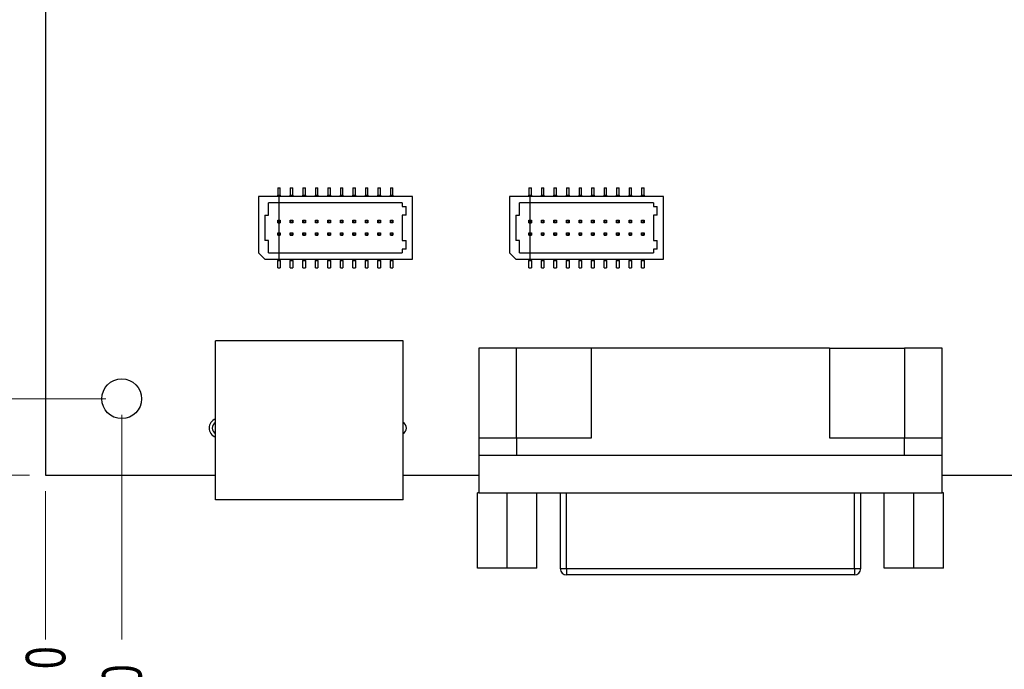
# Model space of a CAD drawing. Header units: inches. Extents: x 0.5 to 16.5, y 0.3 to 10.8.
# Tile 3 of 7: x 2.9 to 6, y 3.8 to 5.8. Entities that reach past the tile are written whole.
import ezdxf

# ---------------------------------------------------------------- set-up
doc = ezdxf.new("R2010")
doc.units = ezdxf.units.IN
doc.header["$MEASUREMENT"] = 0
doc.header["$PDSIZE"] = -1
doc.linetypes.add('CENTERX2', pattern=[0.8, 0.5, -0.1, 0.1, -0.1])
doc.styles.add('SLDTEXTSTYLE0', font='TXT', dxfattribs={"width": 0.75})
doc.dimstyles.new('SLDDIMSTYLE0', dxfattribs={"dimtxt": 0.125, "dimasz": 0.13, "dimexe": 0, "dimexo": 0.0625, "dimgap": 0.03125, "dimtad": 0, "dimtih": 1, "dimtoh": 1, "dimdec": 0, "dimrnd": 1e-09, "dimdsep": 46, "dimtxsty": 'SLDTEXTSTYLE0', "dimblk1": 'NONE', "dimblk2": 'NONE', "dimsah": 1, "dimcen": 0.09, "dimadec": 0, "dimazin": 2, "dimtfac": 1, "dimtdec": 0, "dimtofl": 0, "dimtmove": 0, "dimatfit": 3, "dimldrblk": 'NONE', "dimfxl": 1, "dimfrac": 2, "dimtolj": 1, "dimtzin": 12, "dimarcsym": 0})
doc.dimstyles.new('SLDDIMSTYLE1', dxfattribs={"dimtxt": 0.125, "dimasz": 0.13, "dimexe": 0, "dimexo": 0.0625, "dimgap": 0.03125, "dimtad": 0, "dimtih": 1, "dimtoh": 1, "dimdec": 3, "dimrnd": 1e-09, "dimzin": 4, "dimdsep": 46, "dimtxsty": 'SLDTEXTSTYLE0', "dimblk1": 'NONE', "dimblk2": 'NONE', "dimsah": 1, "dimcen": 0.09, "dimadec": 0, "dimazin": 1, "dimtfac": 1, "dimtdec": 3, "dimtofl": 0, "dimtmove": 0, "dimatfit": 3, "dimldrblk": 'NONE', "dimfxl": 1, "dimfrac": 2, "dimtolj": 1, "dimtzin": 12, "dimarcsym": 0})

# ---------------------------------------------------------------- blocks, each defined once
blk = doc.blocks.new('_D')
at = {"color": 7, "linetype": 'Continuous', "lineweight": 18}
blk.add_line((2.9604, 4.352), (2.9604, 3.8856), dxfattribs=at)
at = {"color": 7, "linetype": 'Continuous', "lineweight": 18, "insert": (2.8985, 3.7932), "char_height": 0.125, "attachment_point": 1, "rotation": 90, "style": 'SLDTEXTSTYLE0'}
blk.add_mtext('0', dxfattribs=at)
blk = doc.blocks.new('_None')
blk = doc.blocks.new('_D_1')
at = {"color": 7, "linetype": 'Continuous', "lineweight": 18}
blk.add_line((3.2004, 4.592), (3.2004, 3.8856), dxfattribs=at)
at = {"color": 7, "linetype": 'Continuous', "lineweight": 18, "char_height": 0.125, "attachment_point": 1, "rotation": 90, "style": 'SLDTEXTSTYLE0'}
for s, insert in [('.240', (3.1385, 3.5623)), ('2X', (3.1385, 3.3222))]:
    blk.add_mtext(s, dxfattribs=dict(at, insert=insert))
blk = doc.blocks.new('_D_2')
at = {"color": 7, "linetype": 'Continuous', "lineweight": 18}
blk.add_line((6.7304, 7.702), (6.7304, 3.8856), dxfattribs=at)
at = {"color": 7, "linetype": 'Continuous', "lineweight": 18, "insert": (6.6685, 3.47), "char_height": 0.125, "attachment_point": 1, "rotation": 90, "style": 'SLDTEXTSTYLE0'}
blk.add_mtext('3.770', dxfattribs=at)
blk = doc.blocks.new('_D_3')
at = {"color": 7, "linetype": 'Continuous', "lineweight": 18}
blk.add_line((9.7704, 4.592), (9.7704, 3.8856), dxfattribs=at)
at = {"color": 7, "linetype": 'Continuous', "lineweight": 18, "char_height": 0.125, "attachment_point": 1, "rotation": 90, "style": 'SLDTEXTSTYLE0'}
for s, insert in [('6.810', (9.7085, 3.47)), ('2X', (9.7085, 3.2299))]:
    blk.add_mtext(s, dxfattribs=dict(at, insert=insert))
blk = doc.blocks.new('_D_4')
at = {"color": 7, "linetype": 'Continuous', "lineweight": 18}
blk.add_line((10.0104, 4.352), (10.0104, 3.8856), dxfattribs=at)
at = {"color": 7, "linetype": 'Continuous', "lineweight": 18, "insert": (9.9485, 3.47), "char_height": 0.125, "attachment_point": 1, "rotation": 90, "style": 'SLDTEXTSTYLE0'}
blk.add_mtext('7.050', dxfattribs=at)
blk = doc.blocks.new('_D_5')
at = {"color": 7, "linetype": 'Continuous', "lineweight": 18}
blk.add_line((2.9104, 4.402), (2.4319, 4.402), dxfattribs=at)
at = {"color": 7, "linetype": 'Continuous', "lineweight": 18, "insert": (2.3395, 4.4639), "char_height": 0.125, "attachment_point": 1, "style": 'SLDTEXTSTYLE0'}
blk.add_mtext('0', dxfattribs=at)
blk = doc.blocks.new('_D_6')
at = {"color": 7, "linetype": 'Continuous', "lineweight": 18}
blk.add_line((3.1504, 4.642), (2.4319, 4.642), dxfattribs=at)
at = {"color": 7, "linetype": 'Continuous', "lineweight": 18, "char_height": 0.125, "attachment_point": 1, "style": 'SLDTEXTSTYLE0'}
for s, insert in [('2X', (1.8685, 4.7039)), ('.240', (2.1086, 4.7039))]:
    blk.add_mtext(s, dxfattribs=dict(at, insert=insert))
blk = doc.blocks.new('_D_7')
at = {"color": 7, "linetype": 'Continuous', "lineweight": 18}
for p, q in [((5.6662, 7.5425), (5.863, 7.752)), ((5.863, 7.752), (6.6804, 7.752)), ((5.6662, 7.5425), (2.4319, 7.5425))]:
    blk.add_line(p, q, dxfattribs=at)
at = {"color": 7, "linetype": 'Continuous', "lineweight": 18, "insert": (2.0163, 7.6044), "char_height": 0.125, "attachment_point": 1, "style": 'SLDTEXTSTYLE0'}
blk.add_mtext('3.350', dxfattribs=at)
blk = doc.blocks.new('_D_8')
at = {"color": 7, "linetype": 'Continuous', "lineweight": 18}
blk.add_line((3.1504, 7.762), (2.4319, 7.762), dxfattribs=at)
at = {"color": 7, "linetype": 'Continuous', "lineweight": 18, "char_height": 0.125, "attachment_point": 1, "style": 'SLDTEXTSTYLE0'}
for s, insert in [('2X', (1.7762, 7.8239)), ('3.360', (2.0163, 7.8239))]:
    blk.add_mtext(s, dxfattribs=dict(at, insert=insert))
blk = doc.blocks.new('_D_9')
at = {"color": 7, "linetype": 'Continuous', "lineweight": 18}
blk.add_line((2.9104, 9.142), (2.4319, 9.142), dxfattribs=at)
at = {"color": 7, "linetype": 'Continuous', "lineweight": 18, "insert": (2.0163, 9.2039), "char_height": 0.125, "attachment_point": 1, "style": 'SLDTEXTSTYLE0'}
blk.add_mtext('4.740', dxfattribs=at)

msp = doc.modelspace()

# ---------------------------------------------------------------- linework, layer by layer
at = {"color": 7, "linetype": 'Continuous', "lineweight": 25}
for p, q in [((2.9604, 9.142), (2.9604, 4.402)), ((3.6914, 5.3054), (3.6993, 5.3054)), ((3.6914, 5.3054), (3.6914, 5.2818)), ((3.6993, 5.2818), (3.6993, 5.3054)), ((3.7308, 5.3054), (3.7386, 5.3054)), ((3.7308, 5.3054), (3.7308, 5.2818)), ((3.7386, 5.2818), (3.7386, 5.3054)), ((3.7701, 5.3054), (3.778, 5.3054)), ((3.7701, 5.3054), (3.7701, 5.2818)), ((3.778, 5.2818), (3.778, 5.3054)), ((3.8095, 5.3054), (3.8174, 5.3054)), ((3.8095, 5.3054), (3.8095, 5.2818)), ((3.8174, 5.2818), (3.8174, 5.3054)), ((3.8489, 5.3054), (3.8567, 5.3054)), ((3.8489, 5.3054), (3.8489, 5.2818)), ((3.8567, 5.2818), (3.8567, 5.3054)), ((3.8882, 5.3054), (3.8961, 5.3054)), ((3.8882, 5.3054), (3.8882, 5.2818)), ((3.8961, 5.2818), (3.8961, 5.3054)), ((3.9276, 5.3054), (3.9355, 5.3054)), ((3.9276, 5.3054), (3.9276, 5.2818)), ((3.9355, 5.2818), (3.9355, 5.3054)), ((3.967, 5.3054), (3.9749, 5.3054)), ((3.967, 5.3054), (3.967, 5.2818)), ((3.9749, 5.2818), (3.9749, 5.3054)), ((4.0064, 5.3054), (4.0142, 5.3054)), ((4.0064, 5.3054), (4.0064, 5.2818)), ((4.0142, 5.2818), (4.0142, 5.3054)), ((4.0457, 5.3054), (4.0536, 5.3054)), ((4.0457, 5.3054), (4.0457, 5.2818)), ((4.0536, 5.2818), (4.0536, 5.3054)), ((4.4814, 5.3054), (4.4893, 5.3054)), ((4.4814, 5.3054), (4.4814, 5.2818)), ((4.4893, 5.2818), (4.4893, 5.3054)), ((4.5208, 5.3054), (4.5286, 5.3054)), ((4.5208, 5.3054), (4.5208, 5.2818)), ((4.5286, 5.2818), (4.5286, 5.3054)), ((4.5601, 5.3054), (4.568, 5.3054)), ((4.5601, 5.3054), (4.5601, 5.2818)), ((4.568, 5.2818), (4.568, 5.3054)), ((4.5995, 5.3054), (4.6074, 5.3054)), ((4.5995, 5.3054), (4.5995, 5.2818)), ((4.6074, 5.2818), (4.6074, 5.3054)), ((4.6389, 5.3054), (4.6467, 5.3054)), ((4.6389, 5.3054), (4.6389, 5.2818)), ((4.6467, 5.2818), (4.6467, 5.3054)), ((4.6782, 5.3054), (4.6861, 5.3054)), ((4.6782, 5.3054), (4.6782, 5.2818)), ((4.6861, 5.2818), (4.6861, 5.3054)), ((4.7176, 5.3054), (4.7255, 5.3054)), ((4.7176, 5.3054), (4.7176, 5.2818)), ((4.7255, 5.2818), (4.7255, 5.3054)), ((4.757, 5.3054), (4.7649, 5.3054)), ((4.757, 5.3054), (4.757, 5.2818)), ((4.7649, 5.2818), (4.7649, 5.3054)), ((4.7964, 5.3054), (4.8042, 5.3054)), ((4.7964, 5.3054), (4.7964, 5.2818)), ((4.8042, 5.2818), (4.8042, 5.3054)), ((4.8357, 5.3054), (4.8436, 5.3054)), ((4.8357, 5.3054), (4.8357, 5.2818)), ((4.8436, 5.2818), (4.8436, 5.3054)), ((3.6304, 5.2778), (3.6304, 5.1007)), ((4.1146, 5.2778), (3.6304, 5.2778)), ((3.6914, 5.2818), (3.6993, 5.2818)), ((3.6914, 5.2778), (3.6914, 5.2818)), ((3.6993, 5.2818), (3.6993, 5.2778)), ((3.7308, 5.2818), (3.7386, 5.2818)), ((3.7308, 5.2778), (3.7308, 5.2818)), ((3.7386, 5.2818), (3.7386, 5.2778)), ((3.7701, 5.2818), (3.778, 5.2818)), ((3.7701, 5.2778), (3.7701, 5.2818)), ((3.778, 5.2818), (3.778, 5.2778)), ((3.8095, 5.2818), (3.8174, 5.2818)), ((3.8095, 5.2778), (3.8095, 5.2818)), ((3.8174, 5.2818), (3.8174, 5.2778)), ((3.8489, 5.2818), (3.8567, 5.2818)), ((3.8489, 5.2778), (3.8489, 5.2818)), ((3.8567, 5.2818), (3.8567, 5.2778)), ((3.8882, 5.2818), (3.8961, 5.2818)), ((3.8882, 5.2778), (3.8882, 5.2818)), ((3.8961, 5.2818), (3.8961, 5.2778)), ((3.9276, 5.2818), (3.9355, 5.2818)), ((3.9276, 5.2778), (3.9276, 5.2818)), ((3.9355, 5.2818), (3.9355, 5.2778)), ((3.967, 5.2818), (3.9749, 5.2818)), ((3.967, 5.2778), (3.967, 5.2818)), ((3.9749, 5.2818), (3.9749, 5.2778)), ((4.0064, 5.2818), (4.0142, 5.2818)), ((4.0064, 5.2778), (4.0064, 5.2818)), ((4.0142, 5.2818), (4.0142, 5.2778)), ((4.0457, 5.2818), (4.0536, 5.2818)), ((4.0457, 5.2778), (4.0457, 5.2818)), ((4.0536, 5.2818), (4.0536, 5.2778)), ((4.1146, 5.081), (4.1146, 5.2778)), ((4.9046, 5.2778), (4.4204, 5.2778)), ((4.4204, 5.2778), (4.4204, 5.1007)), ((4.4814, 5.2818), (4.4893, 5.2818)), ((4.4814, 5.2778), (4.4814, 5.2818)), ((4.4893, 5.2818), (4.4893, 5.2778)), ((4.5208, 5.2818), (4.5286, 5.2818)), ((4.5208, 5.2778), (4.5208, 5.2818)), ((4.5286, 5.2818), (4.5286, 5.2778)), ((4.5601, 5.2818), (4.568, 5.2818)), ((4.5601, 5.2778), (4.5601, 5.2818)), ((4.568, 5.2818), (4.568, 5.2778)), ((4.5995, 5.2818), (4.6074, 5.2818)), ((4.5995, 5.2778), (4.5995, 5.2818)), ((4.6074, 5.2818), (4.6074, 5.2778)), ((4.6389, 5.2818), (4.6467, 5.2818)), ((4.6389, 5.2778), (4.6389, 5.2818)), ((4.6467, 5.2818), (4.6467, 5.2778)), ((4.6782, 5.2818), (4.6861, 5.2818)), ((4.6782, 5.2778), (4.6782, 5.2818)), ((4.6861, 5.2818), (4.6861, 5.2778)), ((4.7176, 5.2818), (4.7255, 5.2818)), ((4.7176, 5.2778), (4.7176, 5.2818)), ((4.7255, 5.2818), (4.7255, 5.2778)), ((4.757, 5.2818), (4.7649, 5.2818)), ((4.757, 5.2778), (4.757, 5.2818)), ((4.7649, 5.2818), (4.7649, 5.2778)), ((4.7964, 5.2818), (4.8042, 5.2818)), ((4.7964, 5.2778), (4.7964, 5.2818)), ((4.8042, 5.2818), (4.8042, 5.2778)), ((4.8357, 5.2818), (4.8436, 5.2818)), ((4.8357, 5.2778), (4.8357, 5.2818)), ((4.8436, 5.2818), (4.8436, 5.2778)), ((4.9046, 5.081), (4.9046, 5.2778)), ((4.0831, 5.2581), (3.6619, 5.2581)), ((3.6619, 5.2188), (3.6619, 5.2581)), ((4.0831, 5.2581), (4.0831, 5.2463)), ((4.0831, 5.2463), (4.0949, 5.2463)), ((4.0949, 5.2188), (4.0949, 5.2463)), ((4.8731, 5.2581), (4.4519, 5.2581)), ((4.4519, 5.2188), (4.4519, 5.2581)), ((4.8731, 5.2581), (4.8731, 5.2463)), ((4.8731, 5.2463), (4.8849, 5.2463)), ((4.8849, 5.2188), (4.8849, 5.2463)), ((3.6501, 5.2188), (3.6501, 5.14)), ((3.6501, 5.2188), (3.6619, 5.2188)), ((4.0949, 5.2188), (4.0831, 5.2188)), ((4.0831, 5.2188), (4.0831, 5.14)), ((4.4401, 5.2188), (4.4519, 5.2188)), ((4.4401, 5.2188), (4.4401, 5.14)), ((4.8731, 5.2188), (4.8731, 5.14)), ((4.8849, 5.2188), (4.8731, 5.2188)), ((3.6914, 5.1951), (3.6914, 5.203)), ((3.6922, 5.2022), (3.6914, 5.203)), ((3.6914, 5.203), (3.6993, 5.203)), ((3.6914, 5.1951), (3.6922, 5.1959)), ((3.6993, 5.1951), (3.6914, 5.1951)), ((3.6922, 5.2022), (3.6922, 5.1959)), ((3.6985, 5.2022), (3.6922, 5.2022)), ((3.6922, 5.1959), (3.6985, 5.1959)), ((3.6985, 5.2022), (3.6993, 5.203)), ((3.6985, 5.1959), (3.6985, 5.2022)), ((3.6993, 5.1951), (3.6985, 5.1959)), ((3.6993, 5.203), (3.6993, 5.1951)), ((3.7308, 5.1951), (3.7308, 5.203)), ((3.7316, 5.2022), (3.7308, 5.203)), ((3.7308, 5.203), (3.7386, 5.203)), ((3.7308, 5.1951), (3.7316, 5.1959)), ((3.7386, 5.1951), (3.7308, 5.1951)), ((3.7316, 5.2022), (3.7316, 5.1959)), ((3.7379, 5.2022), (3.7316, 5.2022)), ((3.7316, 5.1959), (3.7379, 5.1959)), ((3.7379, 5.2022), (3.7386, 5.203)), ((3.7379, 5.1959), (3.7379, 5.2022)), ((3.7386, 5.1951), (3.7379, 5.1959)), ((3.7386, 5.203), (3.7386, 5.1951)), ((3.7709, 5.2022), (3.7701, 5.203)), ((3.7701, 5.203), (3.778, 5.203)), ((3.7701, 5.1951), (3.7701, 5.203)), ((3.7701, 5.1951), (3.7709, 5.1959)), ((3.778, 5.1951), (3.7701, 5.1951)), ((3.7772, 5.2022), (3.7709, 5.2022)), ((3.7709, 5.2022), (3.7709, 5.1959)), ((3.7709, 5.1959), (3.7772, 5.1959)), ((3.7772, 5.2022), (3.778, 5.203)), ((3.7772, 5.1959), (3.7772, 5.2022)), ((3.778, 5.1951), (3.7772, 5.1959)), ((3.778, 5.203), (3.778, 5.1951)), ((3.8103, 5.2022), (3.8095, 5.203)), ((3.8095, 5.203), (3.8174, 5.203)), ((3.8095, 5.1951), (3.8095, 5.203)), ((3.8095, 5.1951), (3.8103, 5.1959)), ((3.8174, 5.1951), (3.8095, 5.1951)), ((3.8103, 5.2022), (3.8103, 5.1959)), ((3.8166, 5.2022), (3.8103, 5.2022)), ((3.8103, 5.1959), (3.8166, 5.1959)), ((3.8166, 5.2022), (3.8174, 5.203)), ((3.8166, 5.1959), (3.8166, 5.2022)), ((3.8174, 5.1951), (3.8166, 5.1959)), ((3.8174, 5.203), (3.8174, 5.1951)), ((3.8497, 5.2022), (3.8489, 5.203)), ((3.8489, 5.203), (3.8567, 5.203)), ((3.8489, 5.1951), (3.8489, 5.203)), ((3.8489, 5.1951), (3.8497, 5.1959)), ((3.8567, 5.1951), (3.8489, 5.1951)), ((3.8497, 5.2022), (3.8497, 5.1959)), ((3.856, 5.2022), (3.8497, 5.2022)), ((3.8497, 5.1959), (3.856, 5.1959)), ((3.856, 5.2022), (3.8567, 5.203)), ((3.856, 5.1959), (3.856, 5.2022)), ((3.8567, 5.1951), (3.856, 5.1959)), ((3.8567, 5.203), (3.8567, 5.1951)), ((3.889, 5.2022), (3.8882, 5.203)), ((3.8882, 5.203), (3.8961, 5.203)), ((3.8882, 5.1951), (3.8882, 5.203)), ((3.8882, 5.1951), (3.889, 5.1959)), ((3.8961, 5.1951), (3.8882, 5.1951)), ((3.889, 5.2022), (3.889, 5.1959)), ((3.8953, 5.2022), (3.889, 5.2022)), ((3.889, 5.1959), (3.8953, 5.1959)), ((3.8953, 5.2022), (3.8961, 5.203)), ((3.8953, 5.1959), (3.8953, 5.2022)), ((3.8961, 5.1951), (3.8953, 5.1959)), ((3.8961, 5.203), (3.8961, 5.1951)), ((3.9284, 5.2022), (3.9276, 5.203)), ((3.9276, 5.203), (3.9355, 5.203)), ((3.9276, 5.1951), (3.9276, 5.203)), ((3.9276, 5.1951), (3.9284, 5.1959)), ((3.9355, 5.1951), (3.9276, 5.1951)), ((3.9284, 5.2022), (3.9284, 5.1959)), ((3.9347, 5.2022), (3.9284, 5.2022)), ((3.9284, 5.1959), (3.9347, 5.1959)), ((3.9347, 5.2022), (3.9355, 5.203)), ((3.9347, 5.1959), (3.9347, 5.2022)), ((3.9355, 5.1951), (3.9347, 5.1959)), ((3.9355, 5.203), (3.9355, 5.1951)), ((3.9678, 5.2022), (3.967, 5.203)), ((3.967, 5.203), (3.9749, 5.203)), ((3.967, 5.1951), (3.967, 5.203)), ((3.967, 5.1951), (3.9678, 5.1959)), ((3.9749, 5.1951), (3.967, 5.1951)), ((3.9741, 5.2022), (3.9678, 5.2022)), ((3.9678, 5.2022), (3.9678, 5.1959)), ((3.9678, 5.1959), (3.9741, 5.1959)), ((3.9741, 5.2022), (3.9749, 5.203)), ((3.9741, 5.1959), (3.9741, 5.2022)), ((3.9749, 5.1951), (3.9741, 5.1959)), ((3.9749, 5.203), (3.9749, 5.1951)), ((4.0064, 5.1951), (4.0064, 5.203)), ((4.0071, 5.2022), (4.0064, 5.203)), ((4.0064, 5.203), (4.0142, 5.203)), ((4.0064, 5.1951), (4.0071, 5.1959)), ((4.0142, 5.1951), (4.0064, 5.1951)), ((4.0071, 5.2022), (4.0071, 5.1959)), ((4.0134, 5.2022), (4.0071, 5.2022)), ((4.0071, 5.1959), (4.0134, 5.1959)), ((4.0134, 5.2022), (4.0142, 5.203)), ((4.0134, 5.1959), (4.0134, 5.2022)), ((4.0142, 5.1951), (4.0134, 5.1959)), ((4.0142, 5.203), (4.0142, 5.1951)), ((4.0465, 5.2022), (4.0457, 5.203)), ((4.0457, 5.203), (4.0536, 5.203)), ((4.0457, 5.1951), (4.0457, 5.203)), ((4.0457, 5.1951), (4.0465, 5.1959)), ((4.0536, 5.1951), (4.0457, 5.1951)), ((4.0528, 5.2022), (4.0465, 5.2022)), ((4.0465, 5.2022), (4.0465, 5.1959)), ((4.0465, 5.1959), (4.0528, 5.1959)), ((4.0528, 5.2022), (4.0536, 5.203)), ((4.0528, 5.1959), (4.0528, 5.2022)), ((4.0536, 5.1951), (4.0528, 5.1959)), ((4.0536, 5.203), (4.0536, 5.1951)), ((4.4822, 5.2022), (4.4814, 5.203)), ((4.4814, 5.203), (4.4893, 5.203)), ((4.4814, 5.1951), (4.4814, 5.203)), ((4.4814, 5.1951), (4.4822, 5.1959)), ((4.4893, 5.1951), (4.4814, 5.1951)), ((4.4822, 5.2022), (4.4822, 5.1959)), ((4.4885, 5.2022), (4.4822, 5.2022)), ((4.4822, 5.1959), (4.4885, 5.1959)), ((4.4885, 5.2022), (4.4893, 5.203)), ((4.4885, 5.1959), (4.4885, 5.2022)), ((4.4893, 5.1951), (4.4885, 5.1959)), ((4.4893, 5.203), (4.4893, 5.1951)), ((4.5208, 5.1951), (4.5208, 5.203)), ((4.5216, 5.2022), (4.5208, 5.203)), ((4.5208, 5.203), (4.5286, 5.203)), ((4.5208, 5.1951), (4.5216, 5.1959)), ((4.5286, 5.1951), (4.5208, 5.1951)), ((4.5216, 5.2022), (4.5216, 5.1959)), ((4.5279, 5.2022), (4.5216, 5.2022)), ((4.5216, 5.1959), (4.5279, 5.1959)), ((4.5279, 5.2022), (4.5286, 5.203)), ((4.5279, 5.1959), (4.5279, 5.2022)), ((4.5286, 5.1951), (4.5279, 5.1959)), ((4.5286, 5.203), (4.5286, 5.1951)), ((4.5601, 5.1951), (4.5601, 5.203)), ((4.5609, 5.2022), (4.5601, 5.203)), ((4.5601, 5.203), (4.568, 5.203)), ((4.5601, 5.1951), (4.5609, 5.1959)), ((4.568, 5.1951), (4.5601, 5.1951)), ((4.5609, 5.2022), (4.5609, 5.1959)), ((4.5672, 5.2022), (4.5609, 5.2022)), ((4.5609, 5.1959), (4.5672, 5.1959)), ((4.5672, 5.2022), (4.568, 5.203)), ((4.5672, 5.1959), (4.5672, 5.2022)), ((4.568, 5.1951), (4.5672, 5.1959)), ((4.568, 5.203), (4.568, 5.1951)), ((4.6003, 5.2022), (4.5995, 5.203)), ((4.5995, 5.203), (4.6074, 5.203)), ((4.5995, 5.1951), (4.5995, 5.203)), ((4.5995, 5.1951), (4.6003, 5.1959)), ((4.6074, 5.1951), (4.5995, 5.1951)), ((4.6003, 5.2022), (4.6003, 5.1959)), ((4.6066, 5.2022), (4.6003, 5.2022)), ((4.6003, 5.1959), (4.6066, 5.1959)), ((4.6066, 5.2022), (4.6074, 5.203)), ((4.6066, 5.1959), (4.6066, 5.2022)), ((4.6074, 5.1951), (4.6066, 5.1959)), ((4.6074, 5.203), (4.6074, 5.1951)), ((4.6397, 5.2022), (4.6389, 5.203)), ((4.6389, 5.203), (4.6467, 5.203)), ((4.6389, 5.1951), (4.6389, 5.203)), ((4.6389, 5.1951), (4.6397, 5.1959)), ((4.6467, 5.1951), (4.6389, 5.1951)), ((4.646, 5.2022), (4.6397, 5.2022)), ((4.6397, 5.2022), (4.6397, 5.1959)), ((4.6397, 5.1959), (4.646, 5.1959)), ((4.646, 5.2022), (4.6467, 5.203)), ((4.646, 5.1959), (4.646, 5.2022)), ((4.6467, 5.1951), (4.646, 5.1959)), ((4.6467, 5.203), (4.6467, 5.1951)), ((4.6782, 5.1951), (4.6782, 5.203)), ((4.679, 5.2022), (4.6782, 5.203)), ((4.6782, 5.203), (4.6861, 5.203)), ((4.6782, 5.1951), (4.679, 5.1959)), ((4.6861, 5.1951), (4.6782, 5.1951)), ((4.679, 5.2022), (4.679, 5.1959)), ((4.6853, 5.2022), (4.679, 5.2022)), ((4.679, 5.1959), (4.6853, 5.1959)), ((4.6853, 5.2022), (4.6861, 5.203)), ((4.6853, 5.1959), (4.6853, 5.2022)), ((4.6861, 5.1951), (4.6853, 5.1959)), ((4.6861, 5.203), (4.6861, 5.1951)), ((4.7184, 5.2022), (4.7176, 5.203)), ((4.7176, 5.203), (4.7255, 5.203)), ((4.7176, 5.1951), (4.7176, 5.203)), ((4.7176, 5.1951), (4.7184, 5.1959)), ((4.7255, 5.1951), (4.7176, 5.1951)), ((4.7184, 5.2022), (4.7184, 5.1959)), ((4.7247, 5.2022), (4.7184, 5.2022)), ((4.7184, 5.1959), (4.7247, 5.1959)), ((4.7247, 5.2022), (4.7255, 5.203)), ((4.7247, 5.1959), (4.7247, 5.2022)), ((4.7255, 5.1951), (4.7247, 5.1959)), ((4.7255, 5.203), (4.7255, 5.1951)), ((4.7578, 5.2022), (4.757, 5.203)), ((4.757, 5.203), (4.7649, 5.203)), ((4.757, 5.1951), (4.757, 5.203)), ((4.757, 5.1951), (4.7578, 5.1959)), ((4.7649, 5.1951), (4.757, 5.1951)), ((4.7641, 5.2022), (4.7578, 5.2022)), ((4.7578, 5.2022), (4.7578, 5.1959)), ((4.7578, 5.1959), (4.7641, 5.1959)), ((4.7641, 5.2022), (4.7649, 5.203)), ((4.7641, 5.1959), (4.7641, 5.2022)), ((4.7649, 5.1951), (4.7641, 5.1959)), ((4.7649, 5.203), (4.7649, 5.1951)), ((4.7964, 5.1951), (4.7964, 5.203)), ((4.7971, 5.2022), (4.7964, 5.203)), ((4.7964, 5.203), (4.8042, 5.203)), ((4.7964, 5.1951), (4.7971, 5.1959)), ((4.8042, 5.1951), (4.7964, 5.1951)), ((4.7971, 5.2022), (4.7971, 5.1959)), ((4.8034, 5.2022), (4.7971, 5.2022)), ((4.7971, 5.1959), (4.8034, 5.1959)), ((4.8034, 5.2022), (4.8042, 5.203)), ((4.8034, 5.1959), (4.8034, 5.2022)), ((4.8042, 5.1951), (4.8034, 5.1959)), ((4.8042, 5.203), (4.8042, 5.1951)), ((4.8365, 5.2022), (4.8357, 5.203)), ((4.8357, 5.203), (4.8436, 5.203)), ((4.8357, 5.1951), (4.8357, 5.203)), ((4.8357, 5.1951), (4.8365, 5.1959)), ((4.8436, 5.1951), (4.8357, 5.1951)), ((4.8365, 5.2022), (4.8365, 5.1959)), ((4.8428, 5.2022), (4.8365, 5.2022)), ((4.8365, 5.1959), (4.8428, 5.1959)), ((4.8428, 5.2022), (4.8436, 5.203)), ((4.8428, 5.1959), (4.8428, 5.2022)), ((4.8436, 5.1951), (4.8428, 5.1959)), ((4.8436, 5.203), (4.8436, 5.1951)), ((3.6914, 5.1558), (3.6914, 5.1637)), ((3.6914, 5.1637), (3.6922, 5.1629)), ((3.6914, 5.1637), (3.6993, 5.1637)), ((3.6914, 5.1558), (3.6922, 5.1566)), ((3.6993, 5.1558), (3.6914, 5.1558)), ((3.6922, 5.1629), (3.6922, 5.1566)), ((3.6985, 5.1629), (3.6922, 5.1629)), ((3.6922, 5.1566), (3.6985, 5.1566)), ((3.6985, 5.1629), (3.6993, 5.1637)), ((3.6985, 5.1566), (3.6985, 5.1629)), ((3.6985, 5.1566), (3.6993, 5.1558)), ((3.6993, 5.1637), (3.6993, 5.1558)), ((3.7308, 5.1558), (3.7308, 5.1637)), ((3.7308, 5.1637), (3.7316, 5.1629)), ((3.7308, 5.1637), (3.7386, 5.1637)), ((3.7308, 5.1558), (3.7316, 5.1566)), ((3.7386, 5.1558), (3.7308, 5.1558)), ((3.7316, 5.1629), (3.7316, 5.1566)), ((3.7379, 5.1629), (3.7316, 5.1629)), ((3.7316, 5.1566), (3.7379, 5.1566)), ((3.7379, 5.1629), (3.7386, 5.1637)), ((3.7379, 5.1566), (3.7379, 5.1629)), ((3.7379, 5.1566), (3.7386, 5.1558)), ((3.7386, 5.1637), (3.7386, 5.1558)), ((3.7701, 5.1637), (3.778, 5.1637)), ((3.7701, 5.1637), (3.7709, 5.1629)), ((3.7701, 5.1558), (3.7701, 5.1637)), ((3.7701, 5.1558), (3.7709, 5.1566)), ((3.778, 5.1558), (3.7701, 5.1558)), ((3.7772, 5.1629), (3.7709, 5.1629)), ((3.7709, 5.1629), (3.7709, 5.1566)), ((3.7709, 5.1566), (3.7772, 5.1566)), ((3.7772, 5.1629), (3.778, 5.1637)), ((3.7772, 5.1566), (3.7772, 5.1629)), ((3.7772, 5.1566), (3.778, 5.1558)), ((3.778, 5.1637), (3.778, 5.1558)), ((3.8095, 5.1558), (3.8095, 5.1637)), ((3.8095, 5.1637), (3.8103, 5.1629)), ((3.8095, 5.1637), (3.8174, 5.1637)), ((3.8095, 5.1558), (3.8103, 5.1566)), ((3.8174, 5.1558), (3.8095, 5.1558)), ((3.8103, 5.1629), (3.8103, 5.1566)), ((3.8166, 5.1629), (3.8103, 5.1629)), ((3.8103, 5.1566), (3.8166, 5.1566)), ((3.8166, 5.1629), (3.8174, 5.1637)), ((3.8166, 5.1566), (3.8166, 5.1629)), ((3.8166, 5.1566), (3.8174, 5.1558)), ((3.8174, 5.1637), (3.8174, 5.1558)), ((3.8489, 5.1558), (3.8489, 5.1637)), ((3.8489, 5.1637), (3.8497, 5.1629)), ((3.8489, 5.1637), (3.8567, 5.1637)), ((3.8489, 5.1558), (3.8497, 5.1566)), ((3.8567, 5.1558), (3.8489, 5.1558)), ((3.8497, 5.1629), (3.8497, 5.1566)), ((3.856, 5.1629), (3.8497, 5.1629)), ((3.8497, 5.1566), (3.856, 5.1566)), ((3.856, 5.1629), (3.8567, 5.1637)), ((3.856, 5.1566), (3.856, 5.1629)), ((3.856, 5.1566), (3.8567, 5.1558)), ((3.8567, 5.1637), (3.8567, 5.1558)), ((3.8882, 5.1558), (3.8882, 5.1637)), ((3.8882, 5.1637), (3.889, 5.1629)), ((3.8882, 5.1637), (3.8961, 5.1637)), ((3.8882, 5.1558), (3.889, 5.1566)), ((3.8961, 5.1558), (3.8882, 5.1558)), ((3.889, 5.1629), (3.889, 5.1566)), ((3.8953, 5.1629), (3.889, 5.1629)), ((3.889, 5.1566), (3.8953, 5.1566)), ((3.8953, 5.1629), (3.8961, 5.1637)), ((3.8953, 5.1566), (3.8953, 5.1629)), ((3.8953, 5.1566), (3.8961, 5.1558)), ((3.8961, 5.1637), (3.8961, 5.1558)), ((3.9276, 5.1558), (3.9276, 5.1637)), ((3.9276, 5.1637), (3.9284, 5.1629)), ((3.9276, 5.1637), (3.9355, 5.1637)), ((3.9276, 5.1558), (3.9284, 5.1566)), ((3.9355, 5.1558), (3.9276, 5.1558)), ((3.9284, 5.1629), (3.9284, 5.1566)), ((3.9347, 5.1629), (3.9284, 5.1629)), ((3.9284, 5.1566), (3.9347, 5.1566)), ((3.9347, 5.1629), (3.9355, 5.1637)), ((3.9347, 5.1566), (3.9347, 5.1629)), ((3.9347, 5.1566), (3.9355, 5.1558)), ((3.9355, 5.1637), (3.9355, 5.1558)), ((3.967, 5.1558), (3.967, 5.1637)), ((3.967, 5.1637), (3.9678, 5.1629)), ((3.967, 5.1637), (3.9749, 5.1637)), ((3.967, 5.1558), (3.9678, 5.1566)), ((3.9749, 5.1558), (3.967, 5.1558)), ((3.9678, 5.1629), (3.9678, 5.1566)), ((3.9741, 5.1629), (3.9678, 5.1629)), ((3.9678, 5.1566), (3.9741, 5.1566)), ((3.9741, 5.1629), (3.9749, 5.1637)), ((3.9741, 5.1566), (3.9741, 5.1629)), ((3.9741, 5.1566), (3.9749, 5.1558)), ((3.9749, 5.1637), (3.9749, 5.1558)), ((4.0064, 5.1637), (4.0142, 5.1637)), ((4.0064, 5.1637), (4.0071, 5.1629)), ((4.0064, 5.1558), (4.0064, 5.1637)), ((4.0064, 5.1558), (4.0071, 5.1566)), ((4.0142, 5.1558), (4.0064, 5.1558)), ((4.0071, 5.1629), (4.0071, 5.1566)), ((4.0134, 5.1629), (4.0071, 5.1629)), ((4.0071, 5.1566), (4.0134, 5.1566)), ((4.0134, 5.1629), (4.0142, 5.1637)), ((4.0134, 5.1566), (4.0134, 5.1629)), ((4.0134, 5.1566), (4.0142, 5.1558)), ((4.0142, 5.1637), (4.0142, 5.1558)), ((4.0457, 5.1558), (4.0457, 5.1637)), ((4.0457, 5.1637), (4.0465, 5.1629)), ((4.0457, 5.1637), (4.0536, 5.1637)), ((4.0457, 5.1558), (4.0465, 5.1566)), ((4.0536, 5.1558), (4.0457, 5.1558)), ((4.0465, 5.1629), (4.0465, 5.1566)), ((4.0528, 5.1629), (4.0465, 5.1629)), ((4.0465, 5.1566), (4.0528, 5.1566)), ((4.0528, 5.1629), (4.0536, 5.1637)), ((4.0528, 5.1566), (4.0528, 5.1629)), ((4.0528, 5.1566), (4.0536, 5.1558)), ((4.0536, 5.1637), (4.0536, 5.1558)), ((4.4814, 5.1558), (4.4814, 5.1637)), ((4.4814, 5.1637), (4.4822, 5.1629)), ((4.4814, 5.1637), (4.4893, 5.1637)), ((4.4814, 5.1558), (4.4822, 5.1566)), ((4.4893, 5.1558), (4.4814, 5.1558)), ((4.4822, 5.1629), (4.4822, 5.1566)), ((4.4885, 5.1629), (4.4822, 5.1629)), ((4.4822, 5.1566), (4.4885, 5.1566)), ((4.4885, 5.1629), (4.4893, 5.1637)), ((4.4885, 5.1566), (4.4885, 5.1629)), ((4.4885, 5.1566), (4.4893, 5.1558)), ((4.4893, 5.1637), (4.4893, 5.1558)), ((4.5208, 5.1637), (4.5286, 5.1637)), ((4.5208, 5.1637), (4.5216, 5.1629)), ((4.5208, 5.1558), (4.5208, 5.1637)), ((4.5208, 5.1558), (4.5216, 5.1566)), ((4.5286, 5.1558), (4.5208, 5.1558)), ((4.5279, 5.1629), (4.5216, 5.1629)), ((4.5216, 5.1629), (4.5216, 5.1566)), ((4.5216, 5.1566), (4.5279, 5.1566)), ((4.5279, 5.1629), (4.5286, 5.1637)), ((4.5279, 5.1566), (4.5279, 5.1629)), ((4.5279, 5.1566), (4.5286, 5.1558)), ((4.5286, 5.1637), (4.5286, 5.1558)), ((4.5601, 5.1558), (4.5601, 5.1637)), ((4.5601, 5.1637), (4.5609, 5.1629)), ((4.5601, 5.1637), (4.568, 5.1637)), ((4.5601, 5.1558), (4.5609, 5.1566)), ((4.568, 5.1558), (4.5601, 5.1558)), ((4.5609, 5.1629), (4.5609, 5.1566)), ((4.5672, 5.1629), (4.5609, 5.1629)), ((4.5609, 5.1566), (4.5672, 5.1566)), ((4.5672, 5.1629), (4.568, 5.1637)), ((4.5672, 5.1566), (4.5672, 5.1629)), ((4.5672, 5.1566), (4.568, 5.1558)), ((4.568, 5.1637), (4.568, 5.1558)), ((4.5995, 5.1558), (4.5995, 5.1637)), ((4.5995, 5.1637), (4.6003, 5.1629)), ((4.5995, 5.1637), (4.6074, 5.1637)), ((4.5995, 5.1558), (4.6003, 5.1566)), ((4.6074, 5.1558), (4.5995, 5.1558)), ((4.6003, 5.1629), (4.6003, 5.1566)), ((4.6066, 5.1629), (4.6003, 5.1629)), ((4.6003, 5.1566), (4.6066, 5.1566)), ((4.6066, 5.1629), (4.6074, 5.1637)), ((4.6066, 5.1566), (4.6066, 5.1629)), ((4.6066, 5.1566), (4.6074, 5.1558)), ((4.6074, 5.1637), (4.6074, 5.1558)), ((4.6389, 5.1637), (4.6467, 5.1637)), ((4.6389, 5.1637), (4.6397, 5.1629)), ((4.6389, 5.1558), (4.6389, 5.1637)), ((4.6389, 5.1558), (4.6397, 5.1566)), ((4.6467, 5.1558), (4.6389, 5.1558)), ((4.646, 5.1629), (4.6397, 5.1629)), ((4.6397, 5.1629), (4.6397, 5.1566)), ((4.6397, 5.1566), (4.646, 5.1566)), ((4.646, 5.1629), (4.6467, 5.1637)), ((4.646, 5.1566), (4.646, 5.1629)), ((4.646, 5.1566), (4.6467, 5.1558)), ((4.6467, 5.1637), (4.6467, 5.1558)), ((4.6782, 5.1558), (4.6782, 5.1637)), ((4.6782, 5.1637), (4.679, 5.1629)), ((4.6782, 5.1637), (4.6861, 5.1637)), ((4.6782, 5.1558), (4.679, 5.1566)), ((4.6861, 5.1558), (4.6782, 5.1558)), ((4.679, 5.1629), (4.679, 5.1566)), ((4.6853, 5.1629), (4.679, 5.1629)), ((4.679, 5.1566), (4.6853, 5.1566)), ((4.6853, 5.1629), (4.6861, 5.1637)), ((4.6853, 5.1566), (4.6853, 5.1629)), ((4.6853, 5.1566), (4.6861, 5.1558)), ((4.6861, 5.1637), (4.6861, 5.1558)), ((4.7176, 5.1637), (4.7255, 5.1637)), ((4.7176, 5.1637), (4.7184, 5.1629)), ((4.7176, 5.1558), (4.7176, 5.1637)), ((4.7176, 5.1558), (4.7184, 5.1566)), ((4.7255, 5.1558), (4.7176, 5.1558)), ((4.7247, 5.1629), (4.7184, 5.1629)), ((4.7184, 5.1629), (4.7184, 5.1566)), ((4.7184, 5.1566), (4.7247, 5.1566)), ((4.7247, 5.1629), (4.7255, 5.1637)), ((4.7247, 5.1566), (4.7247, 5.1629)), ((4.7247, 5.1566), (4.7255, 5.1558)), ((4.7255, 5.1637), (4.7255, 5.1558)), ((4.757, 5.1558), (4.757, 5.1637)), ((4.757, 5.1637), (4.7578, 5.1629)), ((4.757, 5.1637), (4.7649, 5.1637)), ((4.757, 5.1558), (4.7578, 5.1566)), ((4.7649, 5.1558), (4.757, 5.1558)), ((4.7578, 5.1629), (4.7578, 5.1566)), ((4.7641, 5.1629), (4.7578, 5.1629)), ((4.7578, 5.1566), (4.7641, 5.1566)), ((4.7641, 5.1629), (4.7649, 5.1637)), ((4.7641, 5.1566), (4.7641, 5.1629)), ((4.7641, 5.1566), (4.7649, 5.1558)), ((4.7649, 5.1637), (4.7649, 5.1558)), ((4.7964, 5.1637), (4.8042, 5.1637)), ((4.7964, 5.1637), (4.7971, 5.1629)), ((4.7964, 5.1558), (4.7964, 5.1637)), ((4.7964, 5.1558), (4.7971, 5.1566)), ((4.8042, 5.1558), (4.7964, 5.1558)), ((4.8034, 5.1629), (4.7971, 5.1629)), ((4.7971, 5.1629), (4.7971, 5.1566)), ((4.7971, 5.1566), (4.8034, 5.1566)), ((4.8034, 5.1629), (4.8042, 5.1637)), ((4.8034, 5.1566), (4.8034, 5.1629)), ((4.8034, 5.1566), (4.8042, 5.1558)), ((4.8042, 5.1637), (4.8042, 5.1558)), ((4.8357, 5.1637), (4.8436, 5.1637)), ((4.8357, 5.1637), (4.8365, 5.1629)), ((4.8357, 5.1558), (4.8357, 5.1637)), ((4.8357, 5.1558), (4.8365, 5.1566)), ((4.8436, 5.1558), (4.8357, 5.1558)), ((4.8365, 5.1629), (4.8365, 5.1566)), ((4.8428, 5.1629), (4.8365, 5.1629)), ((4.8365, 5.1566), (4.8428, 5.1566)), ((4.8428, 5.1629), (4.8436, 5.1637)), ((4.8428, 5.1566), (4.8428, 5.1629)), ((4.8428, 5.1566), (4.8436, 5.1558)), ((4.8436, 5.1637), (4.8436, 5.1558)), ((3.6619, 5.14), (3.6501, 5.14)), ((3.6619, 5.1007), (3.6619, 5.14)), ((4.0831, 5.14), (4.0949, 5.14)), ((4.0831, 5.1125), (4.0831, 5.1007)), ((4.0949, 5.1125), (4.0831, 5.1125)), ((4.0949, 5.1125), (4.0949, 5.14)), ((4.4519, 5.14), (4.4401, 5.14)), ((4.4519, 5.1007), (4.4519, 5.14)), ((4.8731, 5.14), (4.8849, 5.14)), ((4.8731, 5.1125), (4.8731, 5.1007)), ((4.8849, 5.1125), (4.8731, 5.1125)), ((4.8849, 5.1125), (4.8849, 5.14)), ((3.6304, 5.1007), (3.6501, 5.081)), ((3.6501, 5.081), (4.1146, 5.081)), ((3.6619, 5.1007), (4.0831, 5.1007)), ((3.6914, 5.081), (3.6914, 5.077)), ((3.6993, 5.077), (3.6993, 5.081)), ((3.7308, 5.081), (3.7308, 5.077)), ((3.7386, 5.077), (3.7386, 5.081)), ((3.7701, 5.081), (3.7701, 5.077)), ((3.778, 5.077), (3.778, 5.081)), ((3.8095, 5.081), (3.8095, 5.077)), ((3.8174, 5.077), (3.8174, 5.081)), ((3.8489, 5.081), (3.8489, 5.077)), ((3.8567, 5.077), (3.8567, 5.081)), ((3.8882, 5.081), (3.8882, 5.077)), ((3.8961, 5.077), (3.8961, 5.081)), ((3.9276, 5.081), (3.9276, 5.077)), ((3.9355, 5.077), (3.9355, 5.081)), ((3.967, 5.081), (3.967, 5.077)), ((3.9749, 5.077), (3.9749, 5.081)), ((4.0064, 5.081), (4.0064, 5.077)), ((4.0142, 5.077), (4.0142, 5.081)), ((4.0457, 5.081), (4.0457, 5.077)), ((4.0536, 5.077), (4.0536, 5.081)), ((4.4204, 5.1007), (4.4401, 5.081)), ((4.4401, 5.081), (4.9046, 5.081)), ((4.4519, 5.1007), (4.8731, 5.1007)), ((4.4814, 5.081), (4.4814, 5.077)), ((4.4893, 5.077), (4.4893, 5.081)), ((4.5208, 5.081), (4.5208, 5.077)), ((4.5286, 5.077), (4.5286, 5.081)), ((4.5601, 5.081), (4.5601, 5.077)), ((4.568, 5.077), (4.568, 5.081)), ((4.5995, 5.081), (4.5995, 5.077)), ((4.6074, 5.077), (4.6074, 5.081)), ((4.6389, 5.081), (4.6389, 5.077)), ((4.6467, 5.077), (4.6467, 5.081)), ((4.6782, 5.081), (4.6782, 5.077)), ((4.6861, 5.077), (4.6861, 5.081)), ((4.7176, 5.081), (4.7176, 5.077)), ((4.7255, 5.077), (4.7255, 5.081)), ((4.757, 5.081), (4.757, 5.077)), ((4.7649, 5.077), (4.7649, 5.081)), ((4.7964, 5.081), (4.7964, 5.077)), ((4.8042, 5.077), (4.8042, 5.081)), ((4.8357, 5.081), (4.8357, 5.077)), ((4.8436, 5.077), (4.8436, 5.081)), ((3.6914, 5.077), (3.6993, 5.077)), ((3.6914, 5.0534), (3.6914, 5.077)), ((3.6914, 5.0534), (3.6993, 5.0534)), ((3.6993, 5.077), (3.6993, 5.0534)), ((3.7308, 5.077), (3.7386, 5.077)), ((3.7308, 5.0534), (3.7308, 5.077)), ((3.7308, 5.0534), (3.7386, 5.0534)), ((3.7386, 5.077), (3.7386, 5.0534)), ((3.7701, 5.077), (3.778, 5.077)), ((3.7701, 5.0534), (3.7701, 5.077)), ((3.7701, 5.0534), (3.778, 5.0534)), ((3.778, 5.077), (3.778, 5.0534)), ((3.8095, 5.077), (3.8174, 5.077)), ((3.8095, 5.0534), (3.8095, 5.077)), ((3.8095, 5.0534), (3.8174, 5.0534)), ((3.8174, 5.077), (3.8174, 5.0534)), ((3.8489, 5.077), (3.8567, 5.077)), ((3.8489, 5.0534), (3.8489, 5.077)), ((3.8489, 5.0534), (3.8567, 5.0534)), ((3.8567, 5.077), (3.8567, 5.0534)), ((3.8882, 5.077), (3.8961, 5.077)), ((3.8882, 5.0534), (3.8882, 5.077)), ((3.8882, 5.0534), (3.8961, 5.0534)), ((3.8961, 5.077), (3.8961, 5.0534)), ((3.9276, 5.077), (3.9355, 5.077)), ((3.9276, 5.0534), (3.9276, 5.077)), ((3.9276, 5.0534), (3.9355, 5.0534)), ((3.9355, 5.077), (3.9355, 5.0534)), ((3.967, 5.077), (3.9749, 5.077)), ((3.967, 5.0534), (3.967, 5.077)), ((3.967, 5.0534), (3.9749, 5.0534)), ((3.9749, 5.077), (3.9749, 5.0534)), ((4.0064, 5.077), (4.0142, 5.077)), ((4.0064, 5.0534), (4.0064, 5.077)), ((4.0064, 5.0534), (4.0142, 5.0534)), ((4.0142, 5.077), (4.0142, 5.0534)), ((4.0457, 5.077), (4.0536, 5.077)), ((4.0457, 5.0534), (4.0457, 5.077)), ((4.0457, 5.0534), (4.0536, 5.0534)), ((4.0536, 5.077), (4.0536, 5.0534)), ((4.4814, 5.077), (4.4893, 5.077)), ((4.4814, 5.0534), (4.4814, 5.077)), ((4.4814, 5.0534), (4.4893, 5.0534)), ((4.4893, 5.077), (4.4893, 5.0534)), ((4.5208, 5.077), (4.5286, 5.077)), ((4.5208, 5.0534), (4.5208, 5.077)), ((4.5208, 5.0534), (4.5286, 5.0534)), ((4.5286, 5.077), (4.5286, 5.0534)), ((4.5601, 5.077), (4.568, 5.077)), ((4.5601, 5.0534), (4.5601, 5.077)), ((4.5601, 5.0534), (4.568, 5.0534)), ((4.568, 5.077), (4.568, 5.0534)), ((4.5995, 5.077), (4.6074, 5.077)), ((4.5995, 5.0534), (4.5995, 5.077)), ((4.5995, 5.0534), (4.6074, 5.0534)), ((4.6074, 5.077), (4.6074, 5.0534)), ((4.6389, 5.077), (4.6467, 5.077)), ((4.6389, 5.0534), (4.6389, 5.077)), ((4.6389, 5.0534), (4.6467, 5.0534)), ((4.6467, 5.077), (4.6467, 5.0534)), ((4.6782, 5.077), (4.6861, 5.077)), ((4.6782, 5.0534), (4.6782, 5.077)), ((4.6782, 5.0534), (4.6861, 5.0534)), ((4.6861, 5.077), (4.6861, 5.0534)), ((4.7176, 5.077), (4.7255, 5.077)), ((4.7176, 5.0534), (4.7176, 5.077)), ((4.7176, 5.0534), (4.7255, 5.0534)), ((4.7255, 5.077), (4.7255, 5.0534)), ((4.757, 5.077), (4.7649, 5.077)), ((4.757, 5.0534), (4.757, 5.077)), ((4.757, 5.0534), (4.7649, 5.0534)), ((4.7649, 5.077), (4.7649, 5.0534)), ((4.7964, 5.077), (4.8042, 5.077)), ((4.7964, 5.0534), (4.7964, 5.077)), ((4.7964, 5.0534), (4.8042, 5.0534)), ((4.8042, 5.077), (4.8042, 5.0534)), ((4.8357, 5.077), (4.8436, 5.077)), ((4.8357, 5.0534), (4.8357, 5.077)), ((4.8357, 5.0534), (4.8436, 5.0534)), ((4.8436, 5.077), (4.8436, 5.0534)), ((3.4955, 4.3244), (3.4955, 4.824)), ((4.0861, 4.824), (3.4955, 4.824)), ((4.0861, 4.3244), (4.0861, 4.824)), ((4.4421, 4.8009), (4.324, 4.8009)), ((4.324, 4.8009), (4.324, 4.5194)), ((4.4421, 4.5194), (4.4421, 4.8009)), ((4.6784, 4.8009), (4.4421, 4.8009)), ((5.4264, 4.8009), (4.6784, 4.8009)), ((4.6784, 4.5194), (4.6784, 4.8009)), ((5.4264, 4.8009), (5.4264, 4.5194)), ((5.4264, 4.8009), (5.6626, 4.8009)), ((5.6626, 4.8009), (5.6626, 4.5194)), ((5.7807, 4.8009), (5.6626, 4.8009)), ((5.7807, 4.5194), (5.7807, 4.8009)), ((4.324, 4.5194), (4.4421, 4.5194)), ((4.324, 4.5194), (4.324, 4.4643)), ((4.4421, 4.5194), (4.4421, 4.4643)), ((4.4421, 4.5194), (4.6784, 4.5194)), ((5.4264, 4.5194), (5.6626, 4.5194)), ((5.6626, 4.5194), (5.7807, 4.5194)), ((5.6626, 4.4643), (5.6626, 4.5194)), ((5.7807, 4.4643), (5.7807, 4.5194)), ((4.324, 4.4643), (5.7807, 4.4643)), ((4.324, 4.4643), (4.324, 4.3462)), ((5.7807, 4.3462), (5.7807, 4.4643)), ((2.9604, 4.402), (3.4955, 4.402)), ((4.0861, 4.402), (4.324, 4.402)), ((5.7807, 4.402), (6.1211, 4.402)), ((4.3192, 4.1099), (4.3192, 4.3462)), ((4.324, 4.3462), (4.3192, 4.3462)), ((4.324, 4.3462), (5.7807, 4.3462)), ((4.4126, 4.1099), (4.4126, 4.3462)), ((4.506, 4.1099), (4.506, 4.3462)), ((4.5798, 4.3462), (4.5798, 4.108)), ((4.5994, 4.108), (4.5994, 4.3462)), ((5.5053, 4.108), (5.5053, 4.3462)), ((5.525, 4.108), (5.525, 4.3462)), ((5.5987, 4.1099), (5.5987, 4.3462)), ((5.6921, 4.1099), (5.6921, 4.3462)), ((5.7856, 4.3462), (5.7807, 4.3462)), ((5.7856, 4.1099), (5.7856, 4.3462)), ((4.0861, 4.3244), (3.4955, 4.3244)), ((4.4126, 4.1099), (4.3192, 4.1099)), ((4.506, 4.1099), (4.4126, 4.1099)), ((4.5994, 4.108), (4.5994, 4.0883)), ((4.5994, 4.108), (5.5053, 4.108)), ((5.5053, 4.0883), (4.5994, 4.0883)), ((5.5053, 4.108), (5.5053, 4.0883)), ((5.6921, 4.1099), (5.5987, 4.1099)), ((5.7856, 4.1099), (5.6921, 4.1099))]:
    msp.add_line(p, q, dxfattribs=at)
at = {"color": 7, "linetype": 'CENTERX2'}
for p, q in [((3.6953, 5.081), (3.6953, 5.2778)), ((4.4853, 5.081), (4.4853, 5.2778)), ((3.6914, 5.203), (3.6993, 5.1951)), ((3.6914, 5.1951), (3.6993, 5.203)), ((4.4814, 5.203), (4.4893, 5.1951)), ((4.4814, 5.1951), (4.4893, 5.203)), ((3.6914, 5.1637), (3.6993, 5.1558)), ((3.6914, 5.1558), (3.6993, 5.1637)), ((4.4814, 5.1637), (4.4893, 5.1558)), ((4.4814, 5.1558), (4.4893, 5.1637))]:
    msp.add_line(p, q, dxfattribs=at)
at = {"color": 7, "linetype": 'Continuous'}
for p, q in [((3.6914, 5.203), (3.6993, 5.203)), ((3.6914, 5.203), (3.6914, 5.1951)), ((3.6914, 5.1951), (3.6993, 5.1951)), ((3.6993, 5.203), (3.6993, 5.1951)), ((4.4814, 5.203), (4.4893, 5.203)), ((4.4814, 5.203), (4.4814, 5.1951)), ((4.4814, 5.1951), (4.4893, 5.1951)), ((4.4893, 5.203), (4.4893, 5.1951)), ((3.6914, 5.1637), (3.6993, 5.1637)), ((3.6914, 5.1637), (3.6914, 5.1558)), ((3.6914, 5.1558), (3.6993, 5.1558)), ((3.6993, 5.1637), (3.6993, 5.1558)), ((4.4814, 5.1637), (4.4893, 5.1637)), ((4.4814, 5.1637), (4.4814, 5.1558)), ((4.4814, 5.1558), (4.4893, 5.1558)), ((4.4893, 5.1637), (4.4893, 5.1558))]:
    msp.add_line(p, q, dxfattribs=at)
at = {"color": 8, "linetype": 'Continuous', "lineweight": 25}
for p, q in [((4.5798, 4.108), (4.5994, 4.108)), ((5.5053, 4.108), (5.525, 4.108))]:
    msp.add_line(p, q, dxfattribs=at)
at = {"color": 7, "linetype": 'Continuous', "lineweight": 25}
msp.add_circle((3.2004, 4.642), 0.0625, dxfattribs=at)
for centre, radius, start, end in [((3.5054, 4.55), 0.03, 109.1525, 250.8475), ((3.5054, 4.55), 0.02, 119.4804, 240.5196), ((4.0762, 4.55), 0.02, 299.4804, 60.5196), ((4.5994, 4.108), 0.0197, 180, 270), ((5.5053, 4.108), 0.0197, 270, 0)]:
    msp.add_arc(centre, radius, start, end, dxfattribs=at)
at = {"color": 7, "linetype": 'Continuous'}
for p in [(3.6953, 5.1991), (4.4853, 5.1991), (3.6953, 5.1597), (4.4853, 5.1597)]:
    msp.add_point(p, dxfattribs=at)

# ---------------------------------------------------------------- dimensions: what is measured, and where the dimension line sits
at = {"color": 7, "linetype": 'Continuous', "lineweight": 18}
for feature_location, offset, dtype, origin, dimstyle, picture, middle in [((2.9604, 9.142), (-0.5285, 0), 0, (2.9604, 4.402), 'SLDDIMSTYLE1', '_D_9', (2.2241, 9.142)), ((6.7304, 7.752), (-4.2985, -0.2095), 0, (2.9604, 4.402), 'SLDDIMSTYLE1', '_D_7', (2.2241, 7.5425)), ((6.7304, 7.752), (0, -3.8664), 1, (2.9604, 4.402), 'SLDDIMSTYLE1', '_D_2', (6.7304, 3.6778)), ((2.9603715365, 4.4019745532), (-0.5284777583, 0), 0, (2.9603715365, 4.4019745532), 'SLDDIMSTYLE0', '_D_5', (2.3857132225, 4.4019745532)), ((2.9603715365, 4.4019745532), (0, -0.5163643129), 1, (2.9603715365, 4.4019745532), 'SLDDIMSTYLE0', '_D', (2.9603715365, 3.8394296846)), ((10.0104, 4.402), (0, -0.5164), 1, (2.9604, 4.402), 'SLDDIMSTYLE1', '_D_4', (10.0104, 3.6778))]:
    dim = msp.add_ordinate_dim(feature_location=feature_location, offset=offset, dtype=dtype, origin=origin, dimstyle=dimstyle, dxfattribs=at)
    dim.commit()
    dim.dimension.update_dxf_attribs({"geometry": picture, "text_midpoint": middle})
for feature_location, offset, dtype, picture, middle in [((3.2004, 7.762), (-0.7685, 0), 0, '_D_8', (2.104, 7.762)), ((3.2004, 4.642), (-0.7685, 0), 0, '_D_6', (2.1502, 4.642)), ((3.2004, 4.642), (0, -0.7564), 1, '_D_1', (3.2004, 3.6039)), ((9.7704, 4.642), (0, -0.7564), 1, '_D_3', (9.7704, 3.5577))]:
    dim = msp.add_ordinate_dim(feature_location=feature_location, offset=offset, dtype=dtype, origin=(2.9604, 4.402), text='2X <>', dimstyle='SLDDIMSTYLE1', dxfattribs=at)
    dim.commit()
    dim.dimension.update_dxf_attribs({"geometry": picture, "text_midpoint": middle})

doc.saveas('drawing.dxf')
